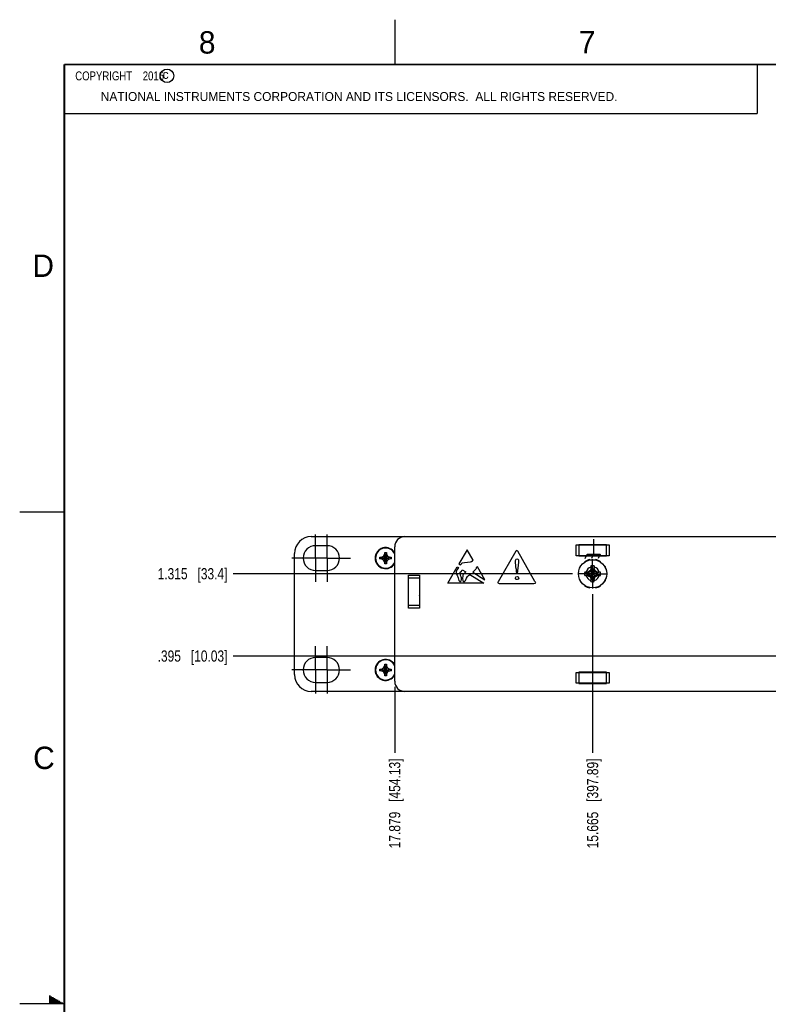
# Model space of a CAD drawing. Header units: inches. Extents: x 0 to 34, y 0 to 22.
# Tile 17 of 54: x 0 to 8.4, y 11 to 22. Entities that reach past the tile are written whole.
import ezdxf

# ---------------------------------------------------------------- set-up
doc = ezdxf.new("R2010")
doc.units = ezdxf.units.IN
doc.header["$LTSCALE"] = 1.87
doc.header["$MEASUREMENT"] = 0
doc.linetypes.add('CENTER', pattern=[0.6, 0.375, -0.075, 0.075, -0.075])
doc.layers.get('0').update_dxf_attribs({"linetype": 'CONTINUOUS'})
for name, color, linetype in [('02___PRT_ALL_AXES', 7, 'CONTINUOUS'), ('DEFAULT_1', 7, 'CENTER'), ('DETAIL', 7, 'CONTINUOUS'), ('DIMENSIONS', 7, 'CONTINUOUS')]:
    doc.layers.add(name, color=color, linetype=linetype)
doc.styles.get("Standard").update_dxf_attribs({"font": 'txt', "width": 0.8})
doc.styles.add('TEXTSTYLE_2', font='txt')
doc.dimstyles.new('DIMSTYLE_2', dxfattribs={"dimtxt": 0.125, "dimasz": 0.18, "dimexe": 0.125, "dimexo": 0.0625, "dimgap": 0.03125, "dimtad": 0, "dimtih": 1, "dimtoh": 1, "dimdec": 3, "dimzin": 4, "dimdsep": 46, "dimtxsty": 'STANDARD', "dimblk": '_FILLED', "dimblk1": '_FILLED', "dimblk2": '_FILLED', "dimcen": 0.09, "dimadec": 0, "dimazin": 0, "dimtp": 0.001, "dimtm": 0.001, "dimtfac": 1, "dimtdec": 3, "dimtofl": 0, "dimtmove": 0, "dimatfit": 3, "dimldrblk": '_FILLED', "dimfxl": 1, "dimtolj": 1, "dimtzin": 4, "dimarcsym": 0})

# ---------------------------------------------------------------- blocks, each defined once
blk = doc.blocks.new('*D40')
at = {"layer": 'DIMENSIONS', "color": 2, "linetype": 'CONTINUOUS'}
blk.add_line((10.014, 14.887), (2.387, 14.887), dxfattribs=at)
at = {"layer": 'DIMENSIONS', "color": 2, "linetype": 'CONTINUOUS', "insert": (2.324, 14.95), "char_height": 0.125, "width": 1.225, "attachment_point": 3, "line_spacing_factor": 0.9}
blk.add_mtext('.395{\\Ftxt.shx;\\W1.000000;\\H0.125000; }[10.03]', dxfattribs=at)
blk = doc.blocks.new('_FILLED')
at = {"color": 0, "linetype": 'BYBLOCK'}
blk.add_solid([(0, 0), (-1, 0.174), (-1, -0.174)], dxfattribs=at)
blk = doc.blocks.new('*D41')
at = {"layer": 'DIMENSIONS', "color": 2, "linetype": 'CONTINUOUS'}
blk.add_line((6.183, 15.807), (2.387, 15.807), dxfattribs=at)
at = {"layer": 'DIMENSIONS', "color": 2, "linetype": 'CONTINUOUS', "insert": (2.324, 15.87), "char_height": 0.125, "width": 1.225, "attachment_point": 3, "line_spacing_factor": 0.9}
blk.add_mtext('1.315{\\Ftxt.shx;\\W1.000000;\\H0.125000; }[33.4]', dxfattribs=at)
blk = doc.blocks.new('*D49')
at = {"layer": 'DIMENSIONS', "color": 2, "linetype": 'CONTINUOUS'}
blk.add_line((6.409, 15.58), (6.409, 13.805), dxfattribs=at)
at = {"layer": 'DIMENSIONS', "color": 2, "linetype": 'CONTINUOUS', "insert": (6.347, 13.742), "char_height": 0.125, "width": 1.525, "attachment_point": 3, "rotation": 90, "line_spacing_factor": 0.9}
blk.add_mtext('15.665{\\Ftxt.shx;\\W1.000000;\\H0.125000; }[397.89]', dxfattribs=at)
blk = doc.blocks.new('*D50')
at = {"layer": 'DIMENSIONS', "color": 2, "linetype": 'CONTINUOUS'}
blk.add_line((4.195, 14.543), (4.195, 13.805), dxfattribs=at)
at = {"layer": 'DIMENSIONS', "color": 2, "linetype": 'CONTINUOUS', "insert": (4.133, 13.742), "char_height": 0.125, "width": 1.525, "attachment_point": 3, "rotation": 90, "line_spacing_factor": 0.9}
blk.add_mtext('17.879{\\Ftxt.shx;\\W1.000000;\\H0.125000; }[454.13]', dxfattribs=at)

msp = doc.modelspace()

# ---------------------------------------------------------------- linework, layer by layer
at = {"color": 2, "linetype": 'CONTINUOUS'}
for p, q in [((4.2, 21.5), (4.2, 22)), ((0.5, 21.5), (8.25, 21.5)), ((0.5, 21.5), (0.5, 20.9531)), ((8.25, 21.5), (8.25, 20.9531)), ((0.5, 20.9531), (8.25, 20.9531)), ((0, 16.5), (0.5, 16.5)), ((0.3303, 11.09), (0.3441, 11.09)), ((0.3303, 11.08), (0.3614, 11.08)), ((0.3303, 11.07), (0.3788, 11.07)), ((0.3303, 11.06), (0.3961, 11.06)), ((0.3303, 11.05), (0.4134, 11.05)), ((0.3303, 11.04), (0.4307, 11.04)), ((0.3303, 11.03), (0.448, 11.03)), ((0.3303, 11.02), (0.4654, 11.02)), ((0.3303, 11.01), (0.4827, 11.01)), ((0.5, 11), (0, 11))]:
    msp.add_line(p, q, dxfattribs=at)
at = {"color": 7, "linetype": 'CONTINUOUS'}
for p, q in [((3.2619, 16.2221), (17.2419, 16.2221)), ((4.1954, 14.6051), (4.1954, 16.1091)), ((6.2244, 16.0091), (6.2244, 16.1301)), ((6.2244, 16.1301), (6.5944, 16.1301)), ((6.2534, 16.1321), (6.2534, 16.0071)), ((6.5654, 16.1321), (6.2534, 16.1321)), ((6.5654, 16.0071), (6.5654, 16.1321)), ((6.5944, 16.1301), (6.5944, 16.0091)), ((3.0744, 14.6796), (3.0744, 16.0346)), ((4.0294, 15.9731), (4.0294, 15.9911)), ((4.0294, 15.9911), (4.1574, 15.9731)), ((4.0294, 15.9911), (4.0474, 15.9911)), ((4.0294, 15.9731), (4.1574, 15.9911)), ((4.0474, 15.9731), (4.0294, 15.9731)), ((4.0474, 15.9911), (4.0709, 16.0046)), ((4.0474, 15.9911), (4.1394, 15.9731)), ((4.0474, 15.9731), (4.1394, 15.9911)), ((4.0709, 15.9595), (4.0474, 15.9731)), ((4.0709, 16.0046), (4.0844, 16.0281)), ((4.0709, 15.9595), (4.1159, 16.0046)), ((4.1159, 15.9595), (4.0709, 16.0046)), ((4.0844, 15.9361), (4.0709, 15.9595)), ((4.0844, 16.0281), (4.0844, 16.0461)), ((4.0844, 15.9181), (4.1024, 16.0461)), ((4.1024, 15.9181), (4.0844, 16.0461)), ((4.0844, 16.0461), (4.1024, 16.0461)), ((4.0844, 15.9361), (4.1024, 16.0281)), ((4.1024, 15.9361), (4.0844, 16.0281)), ((4.1024, 16.0461), (4.1024, 16.0281)), ((4.1024, 16.0281), (4.1159, 16.0046)), ((4.1159, 15.9595), (4.1024, 15.9361)), ((4.1159, 16.0046), (4.1394, 15.9911)), ((4.1394, 15.9731), (4.1159, 15.9595)), ((4.1394, 15.9911), (4.1574, 15.9911)), ((4.1574, 15.9731), (4.1394, 15.9731)), ((4.1574, 15.9911), (4.1574, 15.9731)), ((6.5944, 16.0091), (6.2244, 16.0091)), ((6.2534, 16.0071), (6.5654, 16.0071)), ((6.3534, 16.0071), (6.3534, 16.0091)), ((6.3785, 15.9615), (6.3777, 15.9653)), ((6.4411, 15.9653), (6.4403, 15.9615)), ((6.4654, 16.0071), (6.4654, 16.0091)), ((4.0844, 15.9181), (4.0844, 15.9361)), ((4.1024, 15.9181), (4.0844, 15.9181)), ((4.1024, 15.9361), (4.1024, 15.9181)), ((6.2784, 15.8944), (6.2751, 15.8966)), ((6.3199, 15.9414), (6.3221, 15.9381)), ((6.4003, 15.8566), (6.3855, 15.831)), ((6.39, 15.8588), (6.4003, 15.8566)), ((6.3911, 15.895), (6.4003, 15.8603)), ((6.4003, 15.8603), (6.4003, 15.8566)), ((6.4003, 15.8603), (6.4092, 15.8085)), ((6.4003, 15.8566), (6.4092, 15.8084)), ((6.4186, 15.8603), (6.4097, 15.8085)), ((6.4186, 15.8566), (6.4097, 15.8084)), ((6.4277, 15.895), (6.4186, 15.8603)), ((6.4186, 15.8566), (6.4186, 15.8603)), ((6.4186, 15.8566), (6.4288, 15.8588)), ((6.4333, 15.831), (6.4186, 15.8566)), ((6.4967, 15.9381), (6.4989, 15.9414)), ((6.5437, 15.8966), (6.5405, 15.8944)), ((4.3489, 15.4511), (4.3489, 15.7631)), ((4.3489, 15.7631), (4.4739, 15.7631)), ((4.3509, 15.4221), (4.3509, 15.7921)), ((4.3509, 15.7921), (4.4719, 15.7921)), ((4.4719, 15.7921), (4.4719, 15.4221)), ((4.4739, 15.7631), (4.4739, 15.4511)), ((6.2511, 15.8388), (6.255, 15.838)), ((6.255, 15.7761), (6.2511, 15.7754)), ((6.3215, 15.8253), (6.3562, 15.8162)), ((6.3215, 15.7888), (6.3562, 15.7979)), ((6.3562, 15.8162), (6.4079, 15.8073)), ((6.3599, 15.8162), (6.3562, 15.8162)), ((6.3562, 15.7979), (6.4079, 15.8068)), ((6.3562, 15.7979), (6.3599, 15.7979)), ((6.3577, 15.8265), (6.3599, 15.8162)), ((6.3577, 15.7876), (6.3599, 15.7979)), ((6.3855, 15.831), (6.3599, 15.8162)), ((6.3599, 15.8162), (6.408, 15.8073)), ((6.3599, 15.7979), (6.408, 15.8068)), ((6.3599, 15.7979), (6.3855, 15.7831)), ((6.378, 15.8385), (6.4087, 15.8077)), ((6.378, 15.7757), (6.4087, 15.8064)), ((6.3855, 15.7831), (6.4003, 15.7575)), ((6.4003, 15.7575), (6.39, 15.7554)), ((6.3911, 15.7192), (6.4003, 15.7539)), ((6.4003, 15.7575), (6.4092, 15.8057)), ((6.4003, 15.7539), (6.4092, 15.8056)), ((6.4003, 15.7575), (6.4003, 15.7539)), ((6.408, 15.8073), (6.4079, 15.8073)), ((6.4079, 15.8068), (6.408, 15.8068)), ((6.4087, 15.8077), (6.408, 15.8073)), ((6.408, 15.8068), (6.4087, 15.8064)), ((6.4092, 15.8084), (6.4087, 15.8077)), ((6.4087, 15.8064), (6.4092, 15.8057)), ((6.4092, 15.8085), (6.4092, 15.8084)), ((6.4092, 15.8057), (6.4092, 15.8056)), ((6.4097, 15.8084), (6.4097, 15.8085)), ((6.4101, 15.8077), (6.4097, 15.8084)), ((6.4097, 15.8057), (6.4101, 15.8064)), ((6.4097, 15.8056), (6.4097, 15.8057)), ((6.4186, 15.7575), (6.4097, 15.8057)), ((6.4186, 15.7539), (6.4097, 15.8056)), ((6.4101, 15.8077), (6.4408, 15.8385)), ((6.4108, 15.8073), (6.4101, 15.8077)), ((6.4101, 15.8064), (6.4108, 15.8068)), ((6.4408, 15.7757), (6.4101, 15.8064)), ((6.4589, 15.8162), (6.4108, 15.8073)), ((6.4109, 15.8073), (6.4108, 15.8073)), ((6.4589, 15.7979), (6.4108, 15.8068)), ((6.4108, 15.8068), (6.4109, 15.8068)), ((6.4626, 15.8162), (6.4109, 15.8073)), ((6.4626, 15.7979), (6.4109, 15.8068)), ((6.4186, 15.7575), (6.4333, 15.7831)), ((6.4186, 15.7539), (6.4186, 15.7575)), ((6.4288, 15.7554), (6.4186, 15.7575)), ((6.4277, 15.7192), (6.4186, 15.7539)), ((6.4589, 15.8162), (6.4333, 15.831)), ((6.4333, 15.7831), (6.4589, 15.7979)), ((6.4611, 15.8265), (6.4589, 15.8162)), ((6.4626, 15.8162), (6.4589, 15.8162)), ((6.4589, 15.7979), (6.4611, 15.7876)), ((6.4589, 15.7979), (6.4626, 15.7979)), ((6.4973, 15.8253), (6.4626, 15.8162)), ((6.4973, 15.7888), (6.4626, 15.7979)), ((6.5638, 15.838), (6.5677, 15.8388)), ((6.5677, 15.7754), (6.5638, 15.7761)), ((6.2751, 15.7176), (6.2784, 15.7197)), ((6.3221, 15.676), (6.3199, 15.6727)), ((6.3777, 15.6488), (6.3785, 15.6526)), ((6.4403, 15.6526), (6.4411, 15.6488)), ((6.4989, 15.6727), (6.4967, 15.676)), ((6.5405, 15.7197), (6.5437, 15.7176)), ((4.4739, 15.4511), (4.3489, 15.4511)), ((4.4719, 15.4221), (4.3509, 15.4221)), ((4.0474, 14.7411), (4.0709, 14.7546)), ((4.0709, 14.7546), (4.0844, 14.7781)), ((4.1159, 14.7095), (4.0709, 14.7546)), ((4.0709, 14.7095), (4.1159, 14.7546)), ((4.0844, 14.7781), (4.0844, 14.7961)), ((4.0844, 14.6681), (4.1024, 14.7961)), ((4.1024, 14.6681), (4.0844, 14.7961)), ((4.0844, 14.7961), (4.1024, 14.7961)), ((4.0844, 14.6861), (4.1024, 14.7781)), ((4.1024, 14.6861), (4.0844, 14.7781)), ((4.1024, 14.7961), (4.1024, 14.7781)), ((4.1024, 14.7781), (4.1159, 14.7546)), ((4.1159, 14.7546), (4.1394, 14.7411)), ((4.0294, 14.7231), (4.0294, 14.7411)), ((4.0294, 14.7411), (4.1574, 14.7231)), ((4.0294, 14.7411), (4.0474, 14.7411)), ((4.0294, 14.7231), (4.1574, 14.7411)), ((4.0474, 14.7231), (4.0294, 14.7231)), ((4.0474, 14.7411), (4.1394, 14.7231)), ((4.0474, 14.7231), (4.1394, 14.7411)), ((4.0709, 14.7095), (4.0474, 14.7231)), ((4.0844, 14.6861), (4.0709, 14.7095)), ((4.0844, 14.6681), (4.0844, 14.6861)), ((4.1024, 14.6681), (4.0844, 14.6681)), ((4.1159, 14.7095), (4.1024, 14.6861)), ((4.1024, 14.6861), (4.1024, 14.6681)), ((4.1394, 14.7231), (4.1159, 14.7095)), ((4.1394, 14.7411), (4.1574, 14.7411)), ((4.1574, 14.7231), (4.1394, 14.7231)), ((4.1574, 14.7411), (4.1574, 14.7231)), ((6.2244, 14.5841), (6.2244, 14.7051)), ((6.2244, 14.7051), (6.5944, 14.7051)), ((6.2534, 14.7071), (6.2534, 14.5821)), ((6.5654, 14.7071), (6.2534, 14.7071)), ((6.3534, 14.7071), (6.3534, 14.7051)), ((6.4654, 14.7071), (6.4654, 14.7051)), ((6.5654, 14.5821), (6.5654, 14.7071)), ((6.5944, 14.7051), (6.5944, 14.5841)), ((6.5944, 14.5841), (6.2244, 14.5841)), ((6.2534, 14.5821), (6.5654, 14.5821)), ((21.8869, 14.4921), (3.2619, 14.4921))]:
    msp.add_line(p, q, dxfattribs=at)
at = {"color": 40, "linetype": 'CONTINUOUS'}
for p, q in [((6.4211, 16.1943), (6.4211, 16.0265)), ((5.0076, 16.0744), (4.9144, 15.9168)), ((5.0747, 15.961), (5.0076, 16.0744)), ((5.0659, 15.9518), (5.0749, 15.9611)), ((5.5492, 16.0588), (5.3515, 15.7188)), ((5.7646, 15.719), (5.5718, 16.0587)), ((6.3248, 15.9779), (6.3482, 16.0265)), ((6.3482, 16.0265), (6.494, 16.0265)), ((6.4211, 16.0265), (6.3977, 15.9779)), ((6.494, 16.0265), (6.4707, 15.9779)), ((4.7883, 15.7039), (4.8949, 15.8842)), ((4.8952, 15.8557), (4.8899, 15.847)), ((4.8949, 15.8842), (4.9094, 15.8754)), ((4.9024, 15.8664), (4.8952, 15.8557)), ((4.9094, 15.8754), (4.9024, 15.8664)), ((4.9144, 15.9168), (4.9312, 15.9067)), ((4.9312, 15.9067), (4.9347, 15.9123)), ((4.9347, 15.9123), (4.9409, 15.9182)), ((4.9409, 15.9182), (4.947, 15.9239)), ((4.9412, 15.8379), (4.9495, 15.8511)), ((4.947, 15.9239), (4.9556, 15.9282)), ((4.9495, 15.8511), (4.9895, 15.827)), ((4.9556, 15.9282), (4.9755, 15.9329)), ((4.9755, 15.9329), (5.0415, 15.9394)), ((5.0415, 15.9394), (5.0547, 15.9442)), ((5.0547, 15.9442), (5.0659, 15.9518)), ((5.0966, 15.8498), (5.0852, 15.8391)), ((5.1018, 15.8568), (5.0966, 15.8498)), ((5.1054, 15.8663), (5.1018, 15.8568)), ((5.1084, 15.8731), (5.1054, 15.8663)), ((5.1116, 15.8774), (5.1084, 15.8731)), ((5.1208, 15.883), (5.1116, 15.8774)), ((5.2049, 15.741), (5.1208, 15.883)), ((5.5808, 15.935), (5.5655, 15.8047)), ((4.8847, 15.8354), (4.883, 15.8225)), ((4.883, 15.8225), (4.8838, 15.8088)), ((4.8838, 15.8088), (4.8931, 15.7899)), ((4.8899, 15.847), (4.8847, 15.8354)), ((4.8931, 15.7899), (4.9039, 15.7611)), ((4.9039, 15.7611), (4.9141, 15.7326)), ((4.9294, 15.824), (4.9412, 15.8379)), ((4.9326, 15.8053), (4.9294, 15.824)), ((4.9302, 15.788), (4.9326, 15.8053)), ((4.9371, 15.774), (4.9302, 15.788)), ((4.9411, 15.7632), (4.9371, 15.774)), ((4.9384, 15.7275), (4.942, 15.7441)), ((4.942, 15.7441), (4.9411, 15.7632)), ((4.9557, 15.7812), (4.9541, 15.7567)), ((4.9541, 15.7567), (4.959, 15.7295)), ((4.9578, 15.7915), (4.9557, 15.7812)), ((4.962, 15.7982), (4.9578, 15.7915)), ((4.9895, 15.827), (4.962, 15.7982)), ((4.9857, 15.7303), (4.9989, 15.7573)), ((4.9989, 15.7573), (5.009, 15.7753)), ((5.009, 15.7753), (5.0212, 15.7895)), ((5.0212, 15.7895), (5.0357, 15.799)), ((5.0357, 15.799), (5.1928, 15.7039)), ((5.0744, 15.8284), (5.069, 15.8232)), ((5.069, 15.8232), (5.2049, 15.741)), ((5.0852, 15.8391), (5.0744, 15.8284)), ((5.5611, 15.8047), (5.558, 15.8415)), ((5.5655, 15.8047), (5.5611, 15.8047)), ((5.1928, 15.7039), (4.7883, 15.7039)), ((4.9141, 15.7326), (4.9203, 15.7227)), ((4.9203, 15.7227), (4.9258, 15.7202)), ((4.9258, 15.7202), (4.9326, 15.721)), ((4.9326, 15.721), (4.9384, 15.7275)), ((4.959, 15.7295), (4.9663, 15.7216)), ((4.9663, 15.7216), (4.9762, 15.7214)), ((4.9762, 15.7214), (4.9857, 15.7303)), ((5.3627, 15.6993), (5.7532, 15.6993))]:
    msp.add_line(p, q, dxfattribs=at)
at = {"color": 7, "linetype": 'CONTINUOUS', "const_width": 0.02}
for points in [[(0.5, 21.5), (0.5, 0.5)], [(33.5, 21.5), (0.5, 21.5)]]:
    msp.add_lwpolyline(points, dxfattribs=at)
at = {"color": 2, "linetype": 'CONTINUOUS'}
msp.add_circle((1.6484, 21.3727), 0.0754, dxfattribs=at)
at = {"color": 7, "linetype": 'CONTINUOUS'}
msp.add_circle((6.4094, 15.8071), 0.1575, dxfattribs=at)
for centre, radius, start, end in [((3.2619, 16.0346), 0.1875, 90, 180), ((4.3084, 16.1091), 0.113, 90, 180), ((4.0934, 15.9821), 0.1175, 29.65985, 330.34015), ((4.0934, 15.9821), 0.1125, 24.82224, 335.17776), ((6.4094, 15.8071), 0.1614, 101.3236, 123.6764), ((6.4094, 15.8071), 0.1614, 56.3236, 78.6764), ((6.4094, 15.8071), 0.1614, 146.3236, 168.6764), ((6.4094, 15.8071), 0.0763, 104.27446, 165.72554), ((8.4756, 14.6143), 2.4287, 149.17593, 149.73205), ((8.5795, 15.8105), 2.1901, 178.15418, 178.73634), ((7.3211, 15.851), 0.931, 177.29504, 178.15421), ((6.4094, 15.8071), 0.0898, 78.26459, 101.73541), ((6.4094, 15.8071), 0.054, 80.23635, 99.76365), ((5.5209, 15.8519), 0.9078, 1.83478, 2.71597), ((4.2638, 15.8111), 2.1656, 1.26037, 1.84911), ((6.4094, 15.8071), 0.0763, 14.27446, 75.72554), ((4.352, 14.6195), 2.4185, 30.26678, 30.82524), ((6.4094, 15.8071), 0.1614, 11.3236, 33.6764), ((6.4094, 15.8071), 0.1614, 191.3236, 213.6764), ((6.4094, 15.8071), 0.0898, 168.26459, 191.73541), ((6.3645, 14.9186), 0.9078, 91.83478, 92.71597), ((6.3655, 16.7188), 0.931, 267.29504, 268.15421), ((6.4053, 13.6614), 2.1656, 91.26037, 91.84911), ((6.4094, 15.8071), 0.0763, 194.27446, 255.72554), ((6.406, 17.9772), 2.1901, 268.15418, 268.73634), ((6.4094, 15.8071), 0.054, 170.23635, 189.76365), ((7.597, 13.7497), 2.4185, 120.26678, 120.82524), ((7.6022, 17.8732), 2.4287, 239.17593, 239.73205), ((8.4668, 16.9946), 2.4185, 210.26678, 210.82524), ((8.555, 15.803), 2.1656, 181.26037, 181.84911), ((6.4094, 15.8071), 0.054, 260.23635, 279.76365), ((6.4094, 15.8071), 0.00149, 170.23635, 189.76365), ((6.4094, 15.8071), 0.00149, 80.23635, 99.76365), ((6.4094, 15.8071), 0.00149, 260.23635, 279.76365), ((6.4094, 15.8071), 0.00149, 350.23635, 9.76365), ((6.4094, 15.8071), 0.0763, 284.27446, 345.72554), ((4.2393, 15.8037), 2.1901, 358.15418, 358.73634), ((4.3432, 16.9998), 2.4287, 329.17593, 329.73205), ((5.2166, 13.7409), 2.4287, 59.17593, 59.73205), ((5.2218, 17.8645), 2.4185, 300.26678, 300.82524), ((6.4128, 13.637), 2.1901, 88.15418, 88.73634), ((6.4135, 17.9527), 2.1656, 271.26037, 271.84911), ((6.4094, 15.8071), 0.054, 350.23635, 9.76365), ((6.4534, 14.8953), 0.931, 87.29504, 88.15421), ((6.4543, 16.6956), 0.9078, 271.83478, 272.71597), ((6.4094, 15.8071), 0.0898, 348.26459, 11.73541), ((6.4094, 15.8071), 0.1614, 326.3236, 348.6764), ((6.4094, 15.8071), 0.1614, 236.3236, 258.6764), ((7.2979, 15.7622), 0.9078, 181.83478, 182.71597), ((6.4094, 15.8071), 0.0898, 258.26459, 281.73541), ((5.4977, 15.7631), 0.931, 357.29504, 358.15421), ((6.4094, 15.8071), 0.1614, 281.3236, 303.6764), ((4.0934, 14.7321), 0.1175, 29.65985, 330.34015), ((4.0934, 14.7321), 0.1125, 24.82224, 335.17776), ((3.2619, 14.6796), 0.1875, 180, 270), ((4.3084, 14.6051), 0.113, 180, 270)]:
    msp.add_arc(centre, radius, start, end, dxfattribs=at)
at = {"color": 40, "linetype": 'CONTINUOUS'}
for points in [[(5.5454, 15.9462), (5.5454, 15.9574), (5.5519, 15.9748), (5.5631, 15.9748)], [(5.5454, 15.7591), (5.5454, 15.7677), (5.5549, 15.7775), (5.5635, 15.7775)], [(5.5635, 15.7775), (5.5722, 15.7775), (5.5822, 15.7679), (5.5822, 15.7591)], [(5.5822, 15.7591), (5.5822, 15.7506), (5.572, 15.7418), (5.5635, 15.7418)]]:
    msp.add_open_spline(points, degree=3, dxfattribs=at)
for points, knots in [([(5.5718, 16.0587), (5.5695, 16.0627), (5.5605, 16.0709), (5.5515, 16.0628), (5.5492, 16.0588)], [0, 0, 0, 0, 0.5003403, 1, 1, 1, 1]), ([(5.5631, 15.9748), (5.5697, 15.9748), (5.5851, 15.9617), (5.5819, 15.9444), (5.5808, 15.935)], [0, 0, 0, 0, 0.4109429, 1, 1, 1, 1]), ([(5.558, 15.8415), (5.5573, 15.8496), (5.5531, 15.8845), (5.5454, 15.9192), (5.5454, 15.9462)], [0, 0, 0, 0, 0.2314747, 1, 1, 1, 1]), ([(5.5635, 15.7418), (5.5572, 15.7418), (5.547, 15.747), (5.5454, 15.7564), (5.5454, 15.7591)], [0, 0, 0, 0, 0.6902914, 1, 1, 1, 1]), ([(5.3515, 15.7188), (5.3491, 15.7148), (5.3465, 15.703), (5.3581, 15.6993), (5.3627, 15.6993)], [0, 0, 0, 0, 0.4995111, 1, 1, 1, 1]), ([(5.7532, 15.6993), (5.7608, 15.6993), (5.7859, 15.7015), (5.7675, 15.7139), (5.7646, 15.719)], [0, 0, 0, 0, 0.5657063, 1, 1, 1, 1])]:
    msp.add_open_spline(points, degree=3, knots=knots, dxfattribs=at)
at = {"layer": '02___PRT_ALL_AXES', "color": 7, "linetype": 'CENTER'}
for p, q in [((3.3104, 15.9821), (3.3104, 16.2461)), ((3.4384, 15.9821), (3.4384, 16.2461)), ((3.1744, 15.9821), (3.0464, 15.9821)), ((3.4384, 15.9821), (3.1744, 15.9821)), ((3.3104, 15.9821), (3.3104, 15.7181)), ((3.4384, 15.9821), (3.4384, 15.7181)), ((3.4384, 15.9821), (3.5744, 15.9821)), ((3.5744, 15.9821), (3.7024, 15.9821)), ((3.3104, 14.7321), (3.3104, 14.9961)), ((3.4384, 14.7321), (3.4384, 14.9961)), ((3.1744, 14.7321), (3.0464, 14.7321)), ((3.4384, 14.7321), (3.1744, 14.7321)), ((3.3104, 14.7321), (3.3104, 14.4681)), ((3.4384, 14.7321), (3.4384, 14.4681)), ((3.4384, 14.7321), (3.5744, 14.7321)), ((3.5744, 14.7321), (3.7024, 14.7321))]:
    msp.add_line(p, q, dxfattribs=at)
at = {"layer": '02___PRT_ALL_AXES', "color": 7, "linetype": 'CONTINUOUS'}
for p, q in [((3.4384, 16.1211), (3.3104, 16.1211)), ((3.3104, 15.8431), (3.4384, 15.8431)), ((4.3504, 15.6631), (4.3509, 15.6631)), ((4.4719, 15.6496), (4.4739, 15.6476)), ((4.3504, 15.5511), (4.3509, 15.5511)), ((4.3504, 15.5506), (4.3509, 15.5506)), ((4.4719, 15.5646), (4.4739, 15.5666)), ((4.4719, 15.5641), (4.4739, 15.5661)), ((3.4384, 14.8711), (3.3104, 14.8711)), ((3.3104, 14.5931), (3.4384, 14.5931))]:
    msp.add_line(p, q, dxfattribs=at)
for centre, start, end in [((3.3104, 15.9821), 90, 270), ((3.4384, 15.9821), 270, 90), ((3.3104, 14.7321), 90, 270), ((3.4384, 14.7321), 270, 90)]:
    msp.add_arc(centre, 0.139, start, end, dxfattribs=at)
at = {"layer": 'DEFAULT_1', "color": 7, "linetype": 'CENTER'}
for q in [(6.4094, 15.9714), (6.245, 15.8071), (6.4094, 15.6427), (6.5738, 15.8071)]:
    msp.add_line((6.4094, 15.8071), q, dxfattribs=at)

# ---------------------------------------------------------------- texts
at = {"color": 2, "linetype": 'CONTINUOUS', "attachment_point": 1, "line_spacing_factor": 0.9, "style": 'TEXTSTYLE_2'}
for s, insert, char_height, width in [('8', (2.0046, 21.8713), 0.25, 0.25), ('7', (6.2556, 21.8743), 0.25, 0.25), ('c', (1.599, 21.4388), 0.1, 0.1), ('NATIONAL INSTRUMENTS CORPORATION AND ITS LICENSORS.  ALL RIGHTS RESERVED.', (0.9071, 21.1911), 0.1, 7.3), ('D', (0.1424, 19.375), 0.25, 0.25), ('C', (0.1508, 13.8746), 0.25, 0.25)]:
    msp.add_mtext(s, dxfattribs=dict(at, insert=insert, char_height=char_height, width=width))
at = {"layer": 'DETAIL', "color": 2, "linetype": 'CONTINUOUS', "insert": (0.5625, 21.4219), "char_height": 0.1, "width": 1.52, "attachment_point": 1, "line_spacing_factor": 0.9}
msp.add_mtext('  COPYRIGHT    2016', dxfattribs=at)

# ---------------------------------------------------------------- dimensions: what is measured, and where the dimension line sits
at = {"layer": 'DIMENSIONS', "color": 2, "linetype": 'CONTINUOUS'}
for feature_location, offset, dtype, origin, picture, middle in [((6.1825, 15.8071), (-3.7956, 0), 0, (6.245, 14.4921), '*D41', (1.7119, 15.8071)), ((6.4094, 15.5802), (0, -1.7756), 1, (22.0744, 15.6427), '*D49', (6.4094, 12.9796)), ((10.0144, 14.8871), (-7.6275, 0), 0, (10.0769, 14.4921), '*D40', (1.7119, 14.8871)), ((4.1954, 14.5426), (0, -0.738), 1, (22.0744, 14.6051), '*D50', (4.1954, 12.9796))]:
    dim = msp.add_ordinate_dim(feature_location=feature_location, offset=offset, dtype=dtype, origin=origin, dimstyle='DIMSTYLE_2', dxfattribs=at)
    dim.commit()
    dim.dimension.update_dxf_attribs({"geometry": picture, "text_midpoint": middle})

doc.saveas('drawing.dxf')
